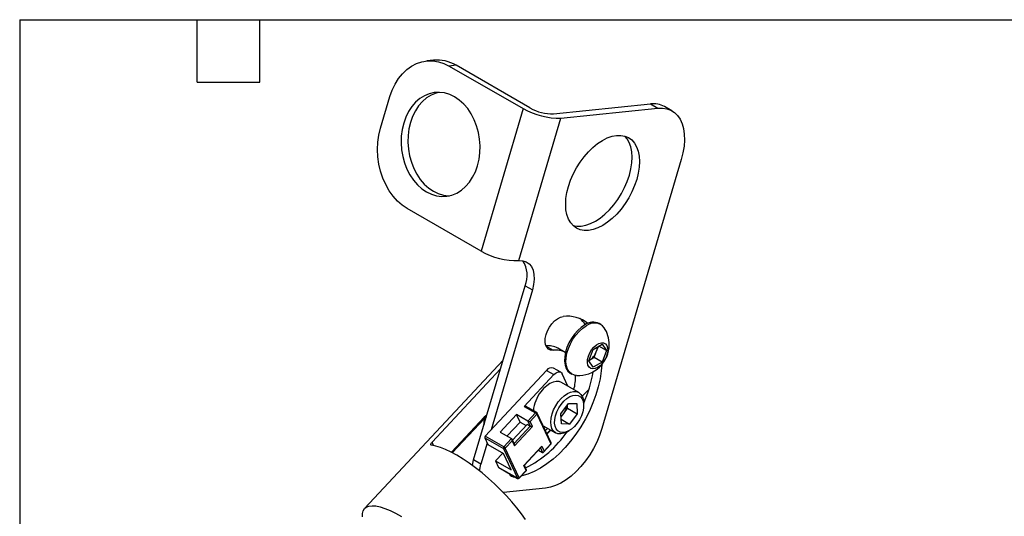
# Model space of a CAD drawing. Header units: millimetres. Extents: x 6 to 273, y 6 to 210.
# Tile 3 of 4: x 6 to 126, y 149 to 210. Entities that reach past the tile are written whole.
import ezdxf

# ---------------------------------------------------------------- set-up
doc = ezdxf.new("R2010")
doc.units = ezdxf.units.MM
doc.layers.add('TEXT', color=140, linetype='Continuous', lineweight=25)

msp = doc.modelspace()

# ---------------------------------------------------------------- linework, layer by layer
for p, q in [((56.6782, 204.621), (55.8508, 204.5354)), ((59.4291, 203.9963), (58.6016, 203.9107)), ((58.6016, 203.9107), (67.5819, 198.7266)), ((68.4094, 198.8121), (59.4291, 203.9963)), ((50.2381, 196.3365), (51.3744, 200.1905)), ((71.2907, 198.0913), (83.0604, 199.3086)), ((72.1852, 197.575), (83.9548, 198.7923)), ((83.0604, 199.3086), (83.9548, 198.7923)), ((85.67, 198.4639), (84.7755, 198.9802)), ((67.5819, 198.7266), (62.4681, 181.3838)), ((67.0714, 180.2322), (72.1852, 197.575)), ((86.8124, 192.5492), (77.1531, 159.7907)), ((62.4681, 181.3838), (53.4878, 186.568)), ((61.5597, 155.9844), (67.8099, 177.1811)), ((68.7043, 176.6647), (63.6912, 159.6634)), ((67.8099, 177.1811), (68.7043, 176.6647)), ((77.0156, 172.4824), (76.8365, 172.5858)), ((76.0979, 169.431), (77.1866, 170.0595)), ((77.1866, 170.0595), (77.7309, 169.285)), ((70.3729, 169.8362), (71.2415, 169.3348)), ((72.6803, 169.0593), (71.7858, 169.5756)), ((75.5536, 168.0281), (76.0979, 169.431)), ((76.206, 168.4481), (76.4782, 169.1496)), ((76.4782, 169.1496), (76.7287, 169.7952)), ((77.7309, 169.285), (76.7879, 169.8294)), ((77.7309, 169.285), (77.1866, 167.8821)), ((65.1398, 168.1257), (48.2918, 150.0869)), ((76.0979, 167.2536), (75.5536, 168.0281)), ((75.5753, 168.084), (75.6617, 168.1339)), ((75.6617, 168.1339), (75.5774, 168.0896)), ((75.6617, 168.1339), (76.206, 168.4481)), ((77.1866, 167.8821), (76.0979, 167.2536)), ((77.1866, 167.8821), (76.206, 168.4481)), ((56.4995, 158.1434), (64.8246, 167.057)), ((70.4308, 166.8794), (62.9711, 158.8924)), ((70.4308, 166.8794), (71.3288, 166.361)), ((72.152, 166.6526), (71.254, 167.1711)), ((73.0246, 164.9563), (72.311, 166.4729)), ((73.3367, 166.5234), (73.5159, 166.42)), ((71.3288, 166.361), (67.7228, 162.5001)), ((74.3567, 164.1873), (72.2354, 165.4119)), ((75.5962, 164.6097), (74.7722, 163.7275)), ((74.9436, 162.6179), (74.9436, 162.8901)), ((67.7228, 162.5001), (69.0998, 161.7052)), ((69.2315, 161.7519), (67.8545, 162.5468)), ((69.0998, 161.7052), (68.1639, 160.7031)), ((70.9937, 158.0777), (69.3001, 161.6773)), ((72.1841, 161.6045), (73.1146, 162.8437)), ((72.5238, 161.6511), (72.9891, 162.2707)), ((72.9891, 162.2707), (72.9704, 162.6516)), ((72.9891, 162.2707), (74.1676, 161.5904)), ((73.1146, 162.8437), (74.1064, 162.8367)), ((74.1064, 162.8367), (74.1676, 161.5904)), ((62.8544, 161.1766), (58.8716, 156.9123)), ((58.9688, 156.8614), (62.8757, 161.0444)), ((63.1674, 161.4368), (62.8544, 161.1766)), ((62.8757, 161.0444), (62.8544, 161.1766)), ((66.7869, 161.498), (64.805, 159.376)), ((65.6261, 158.902), (67.2103, 160.5981)), ((68.1639, 160.7031), (66.7869, 161.498)), ((67.2103, 160.5981), (66.7869, 161.498)), ((67.2103, 160.5981), (67.9544, 160.1686)), ((68.1639, 160.7031), (68.4462, 160.1032)), ((68.4408, 160.6519), (69.2666, 161.5361)), ((68.7231, 160.052), (68.4408, 160.6519)), ((69.2666, 161.5361), (70.9602, 157.9365)), ((72.2453, 160.3582), (72.1841, 161.6045)), ((72.2028, 161.2236), (72.5238, 161.6511)), ((72.2167, 160.9402), (73.2371, 160.3512)), ((74.1676, 161.5904), (73.2371, 160.3512)), ((64.805, 159.376), (66.182, 158.5811)), ((68.087, 160.3106), (66.2934, 158.3902)), ((68.4462, 160.1032), (66.4786, 157.9965)), ((68.7231, 160.052), (66.5209, 157.6942)), ((68.4462, 160.1032), (68.087, 160.3106)), ((70.0197, 160.1479), (71.5236, 159.2797)), ((70.302, 159.5479), (70.5672, 159.8318)), ((70.9353, 159.6193), (70.4918, 159.1445)), ((73.2371, 160.3512), (72.2453, 160.3582)), ((72.9405, 159.4202), (73.1762, 159.5563)), ((56.6923, 157.7335), (56.4995, 158.1434)), ((62.908, 158.6745), (65.183, 157.3612)), ((62.908, 158.6745), (63.2844, 157.8746)), ((65.2461, 157.579), (62.9711, 158.8924)), ((66.182, 158.5811), (65.2461, 157.579)), ((65.4128, 157.4099), (66.2386, 158.2941)), ((66.5128, 157.9238), (66.2305, 158.5238)), ((66.2386, 158.2941), (66.5209, 157.6942)), ((63.2102, 158.0322), (62.4541, 155.468)), ((63.2844, 157.8746), (65.2001, 156.7686)), ((65.183, 157.3612), (66.8766, 153.7616)), ((67.1065, 153.8103), (65.4128, 157.4099)), ((67.65, 155.2944), (69.8522, 157.6522)), ((67.7208, 155.3194), (69.7894, 157.5343)), ((69.4635, 157.1853), (69.9516, 156.9036)), ((69.6999, 157.4385), (69.9516, 156.9036)), ((69.8522, 157.6522), (70.1344, 157.0523)), ((70.0717, 156.9344), (70.9642, 157.89)), ((70.9602, 157.9365), (70.1344, 157.0523)), ((62.4541, 155.468), (61.5597, 155.9844)), ((65.1091, 156.8211), (64.2253, 155.8748)), ((64.2253, 155.8748), (66.1411, 154.7688)), ((64.2253, 155.8748), (64.6016, 155.0749)), ((66.1411, 154.7688), (65.2001, 156.7686)), ((66.8766, 153.7616), (64.6016, 155.0749)), ((64.6271, 155.0461), (66.9021, 153.7328)), ((67.9323, 154.6945), (67.1065, 153.8103)), ((67.1105, 153.7639), (68.003, 154.7195)), ((67.9323, 154.6945), (67.65, 155.2944)), ((68.0074, 154.7473), (67.7323, 155.3318)), ((70.318, 152.545), (65.1775, 152.0133))]:
    msp.add_line(p, q)
at = {"flags": 128}
for points in [[(51.3744, 200.1905), (51.6524, 200.9814), (52.0026, 201.7166), (52.4201, 202.3855), (52.8987, 202.9783), (53.4314, 203.4864), (54.0106, 203.9023), (54.6277, 204.22), (55.2738, 204.4348), (55.9394, 204.5436), (56.6148, 204.5448), (57.2902, 204.4385), (57.9557, 204.2261), (58.6016, 203.9107)], [(62.0316, 191.7832), (62.2156, 192.56), (62.3198, 193.3678), (62.3421, 194.1928), (62.2823, 195.021), (62.1414, 195.8381), (61.9218, 196.6302), (61.6272, 197.3837), (61.2627, 198.0857), (60.8346, 198.7243), (60.3501, 199.2884), (59.8175, 199.7685), (59.246, 200.1563), (58.6454, 200.4451), (58.0258, 200.6302), (57.398, 200.7082), (56.7726, 200.6778), (56.1604, 200.5396), (55.5718, 200.296), (55.0169, 199.951), (54.5052, 199.5106), (54.0454, 198.9824), (53.6455, 198.3753), (53.3122, 197.6998), (53.0513, 196.9674), (52.8672, 196.1907), (52.7631, 195.3829), (52.7408, 194.5579), (52.8006, 193.7297), (52.9415, 192.9126), (53.1611, 192.1205), (53.4557, 191.367), (53.8202, 190.665), (54.2483, 190.0264), (54.7328, 189.4623), (55.2654, 188.9822), (55.8368, 188.5944), (56.4375, 188.3056), (57.0571, 188.1205), (57.6849, 188.0425), (58.3103, 188.0729), (58.9225, 188.2111), (59.5111, 188.4547), (60.066, 188.7997), (60.5777, 189.2401), (61.0375, 189.7683), (61.4374, 190.3754), (61.7707, 191.0509), (62.0316, 191.7832)], [(57.3044, 200.7105), (56.9878, 200.6252), (56.3992, 200.3815), (55.8443, 200.0366), (55.3326, 199.5962), (54.8729, 199.068), (54.473, 198.4609), (54.1397, 197.7854), (53.8788, 197.053), (53.6947, 196.2763), (53.5906, 195.4685), (53.5683, 194.6435), (53.6281, 193.8153), (53.769, 192.9982), (53.9886, 192.2061), (54.2832, 191.4526), (54.6476, 190.7506), (55.0758, 190.112), (55.5603, 189.5479), (56.0928, 189.0678), (56.6643, 188.68), (57.265, 188.3911), (57.8845, 188.2061), (58.5124, 188.1281), (58.606, 188.1258)], [(83.9548, 198.7923), (84.5244, 198.8035), (85.0568, 198.7163), (85.5441, 198.5318), (85.9792, 198.2527), (86.3558, 197.8832), (86.6684, 197.4286), (86.9124, 196.8955), (87.0842, 196.2917), (87.1815, 195.626), (87.2027, 194.9082), (87.1475, 194.1486), (87.0168, 193.3585), (86.8124, 192.5492)], [(53.4878, 186.568), (52.8709, 186.9817), (52.292, 187.4877), (51.7595, 188.0786), (51.2812, 188.7459), (50.8641, 189.4798), (50.5142, 190.2695), (50.2367, 191.1036), (50.0356, 191.9699), (49.9139, 192.8558), (49.8733, 193.7484), (49.9143, 194.6346), (50.0365, 195.5015), (50.2381, 196.3365)], [(81.3979, 190.1209), (81.1399, 189.3627), (80.8152, 188.6101), (80.4294, 187.876), (79.9891, 187.1729), (79.5018, 186.513), (78.9759, 185.9074), (78.4204, 185.3665), (77.8447, 184.8997), (77.2587, 184.5148), (76.6725, 184.2186), (76.0961, 184.0159), (75.5393, 183.9104), (75.0117, 183.9038), (74.5223, 183.9962), (74.0794, 184.186), (73.6907, 184.47), (73.3628, 184.8434), (73.1013, 185.2998), (72.9106, 185.8312), (72.7942, 186.4287), (72.7538, 187.0821), (72.7903, 187.7801), (72.903, 188.5108), (73.0899, 189.2616), (73.348, 190.0199), (73.6726, 190.7725), (74.0584, 191.5066), (74.4987, 192.2097), (74.986, 192.8696), (75.5119, 193.4752), (76.0675, 194.016), (76.6431, 194.4829), (77.2291, 194.8677), (77.8153, 195.164), (78.3917, 195.3667), (78.9485, 195.4722), (79.4761, 195.4788), (79.9656, 195.3864), (80.4084, 195.1966), (80.7971, 194.9125), (81.125, 194.5391), (81.3866, 194.0828), (81.5772, 193.5513), (81.6937, 192.9538), (81.734, 192.3005), (81.6975, 191.6025), (81.5849, 190.8718), (81.3979, 190.1209)], [(80.5035, 190.6373), (80.6904, 191.3882), (80.8031, 192.1189), (80.8396, 192.8168), (80.7992, 193.4702), (80.6827, 194.0677), (80.4921, 194.5992), (80.2306, 195.0555), (79.9398, 195.3941)], [(73.6536, 184.5049), (74.1173, 184.4201), (74.6449, 184.4267), (75.2017, 184.5323), (75.7781, 184.7349), (76.3643, 185.0312), (76.9503, 185.416), (77.5259, 185.8829), (78.0815, 186.4237), (78.6074, 187.0293), (79.0946, 187.6893), (79.5349, 188.3923), (79.9207, 189.1264), (80.2454, 189.879), (80.5035, 190.6373)], [(67.0714, 180.2322), (67.535, 180.2234), (67.95, 180.0978), (68.3038, 179.8591), (68.5856, 179.5147), (68.7869, 179.075), (68.9015, 178.5533), (68.926, 177.9656), (68.8596, 177.3296), (68.7043, 176.6647)], [(71.2415, 169.3348), (70.9288, 169.3523), (70.6621, 169.4717), (70.4548, 169.6871), (70.3172, 169.9876), (70.2563, 170.3582), (70.2752, 170.7803), (70.3728, 171.2327), (70.5442, 171.6927), (70.781, 172.1374), (71.0711, 172.5443), (71.4001, 172.893), (71.7515, 173.1662), (72.1076, 173.3501), (72.4506, 173.4354)], [(75.0866, 172.4125), (74.6447, 172.1115), (74.217, 171.7282), (73.8172, 171.2752), (73.4583, 170.7668), (73.1517, 170.2194), (72.9072, 169.6507), (72.7329, 169.0789), (72.6341, 168.5224), (72.6142, 167.9991), (72.6738, 167.5258), (72.8109, 167.1176), (73.0211, 166.7878), (73.2978, 166.5469), (73.3367, 166.5234)], [(74.0762, 166.2583), (73.811, 166.2993), (73.4769, 166.4435), (73.2003, 166.6844), (72.99, 167.0142), (72.8529, 167.4223), (72.7934, 167.8957), (72.8133, 168.419), (72.912, 168.9755), (73.0864, 169.5473), (73.3308, 170.116), (73.6374, 170.6634), (73.9964, 171.1717), (74.3961, 171.6248), (74.8238, 172.008), (75.2657, 172.3091)], [(76.6422, 167.2276), (76.3345, 167.0948), (76.0461, 167.0602), (75.7952, 167.1259), (75.5974, 167.2877), (75.4654, 167.5356), (75.4072, 167.8539), (75.4267, 168.2226), (75.5226, 168.6186), (75.6888, 169.017), (75.9149, 169.3927), (76.1867, 169.7222), (76.4871, 169.9847), (76.7973, 170.1638), (77.0978, 170.2481), (77.3696, 170.2325), (77.5957, 170.1178), (77.7619, 169.9113), (77.8578, 169.626), (77.8772, 169.2798), (77.8191, 168.8944), (77.687, 168.494), (77.4893, 168.1039), (77.2384, 167.7485), (76.95, 167.4501), (76.6422, 167.2276)], [(77.1411, 167.5642), (77.0826, 166.8252), (76.94, 165.8717), (76.7219, 164.8957), (76.4304, 163.9073), (76.0686, 162.9164), (75.6401, 161.9334), (75.1494, 160.9682), (74.6014, 160.0309), (74.0019, 159.1309), (73.3569, 158.2776), (72.673, 157.4798), (71.9574, 156.7455), (71.2173, 156.0823), (70.4603, 155.4971), (69.6943, 154.9958), (68.927, 154.5836), (68.1663, 154.2647), (67.42, 154.0424), (67.3572, 154.028)], [(71.3288, 166.361), (71.4687, 166.4927), (71.6146, 166.5954), (71.7607, 166.665), (71.9016, 166.699), (72.0317, 166.6959), (72.1461, 166.656), (72.2405, 166.5806), (72.311, 166.4729)], [(72.2354, 165.4119), (71.9491, 165.5208), (71.6046, 165.5399), (71.23, 165.4598), (70.8396, 165.2835), (70.4483, 165.0178), (70.0713, 164.673), (69.7231, 164.2624)], [(71.8444, 163.0377), (72.1926, 163.4484), (72.5696, 163.7932), (72.9609, 164.0589), (73.3513, 164.2351), (73.726, 164.3153), (74.0704, 164.2962), (74.3714, 164.1787), (74.6174, 163.9671), (74.799, 163.6698), (74.9091, 163.298), (74.9436, 162.8901)], [(72.9405, 159.4202), (72.9195, 159.4081), (72.529, 159.2319), (72.1544, 159.1517), (71.8099, 159.1708), (71.5089, 159.2884), (71.2629, 159.4999), (71.0814, 159.7972), (70.9713, 160.169), (70.9368, 160.6009), (70.9793, 161.0763), (71.0972, 161.577), (71.2859, 162.0837), (71.5382, 162.5769), (71.8444, 163.0377)], [(74.1427, 160.4466), (73.8139, 160.062), (73.4572, 159.7445), (73.0882, 159.508), (72.723, 159.3628), (72.3777, 159.3152), (72.0672, 159.3674), (71.8051, 159.5171), (71.603, 159.7577), (71.4696, 160.0787), (71.4108, 160.466), (71.4291, 160.9028), (71.5238, 161.37), (71.6906, 161.8471), (71.9224, 162.3133), (72.209, 162.7482), (72.5378, 163.1328), (72.8945, 163.4504), (73.2635, 163.6869), (73.6287, 163.8321), (73.9741, 163.8796), (74.2846, 163.8274), (74.5466, 163.6778), (74.7487, 163.4372), (74.8821, 163.1162), (74.9409, 162.7288), (74.9226, 162.292), (74.828, 161.8249), (74.6611, 161.3477), (74.4293, 160.8816), (74.1427, 160.4466)], [(67.7228, 162.5001), (67.7452, 162.5212), (67.7685, 162.5376), (67.7919, 162.5487), (67.8145, 162.5542), (67.8353, 162.5537), (67.8536, 162.5473), (67.8545, 162.5468)], [(69.0998, 161.7052), (69.1222, 161.7263), (69.1455, 161.7427), (69.1689, 161.7538), (69.1914, 161.7593), (69.2123, 161.7588), (69.2306, 161.7524), (69.2315, 161.7519)], [(77.1531, 159.7907), (76.878, 158.9741), (76.5363, 158.1621), (76.1329, 157.3665), (75.6738, 156.599), (75.1655, 155.8707), (74.6155, 155.1922), (74.0319, 154.5735), (73.4231, 154.0236), (72.798, 153.5505), (72.1658, 153.161), (71.5356, 152.8609), (70.9167, 152.6546), (70.318, 152.545)], [(70.9225, 159.6267), (70.8448, 159.5539), (70.4576, 159.2171)], [(67.8883, 148.7261), (67.3889, 149.4318), (66.8282, 150.1553), (66.2128, 150.8883), (65.55, 151.6223), (64.8472, 152.3487), (64.1128, 153.0591), (63.3552, 153.7452), (62.5832, 154.3992), (61.8058, 155.0134), (61.032, 155.5807), (60.2708, 156.0945), (59.531, 156.5488), (58.8211, 156.9384), (58.1496, 157.2588), (57.524, 157.5061), (56.9517, 157.6777), (56.4394, 157.7714)], [(70.9642, 157.89), (70.9662, 157.8926), (70.9691, 157.9035), (70.9671, 157.9183), (70.9602, 157.9365)], [(61.4035, 155.3139), (61.4044, 155.3195), (61.5597, 155.9844)], [(62.2748, 154.6481), (62.2989, 154.8032), (62.4541, 155.468)], [(64.6016, 155.0749), (64.6129, 155.0576), (64.6271, 155.0461)], [(66.9021, 153.7328), (66.8879, 153.7443), (66.8766, 153.7616)], [(67.1065, 153.8103), (67.1134, 153.7921), (67.1154, 153.7773), (67.1124, 153.7664), (67.1105, 153.7639)], [(48.0281, 149.046), (48.0268, 149.4518), (48.1072, 149.7913), (48.2683, 150.0607), (48.5084, 150.2569), (48.8247, 150.3777), (49.2136, 150.4218), (49.6707, 150.3886), (50.1909, 150.2785), (50.7682, 150.0927), (51.3961, 149.8335), (52.0675, 149.5036), (52.7748, 149.1069)]]:
    msp.add_lwpolyline(points, dxfattribs=at)
for centre, radius, start, end in [((57.1059, 200.1345), 4.5067, 58.969157, 95.444969), ((71.1474, 203.6378), 5.5483, 240.429573, 271.480209), ((83.4229, 196.559), 2.7734, 60.809368, 97.511239), ((71.9562, 206.436), 8.864, 240.429573, 271.480209), ((66.8424, 189.0933), 8.864, 240.429573, 271.480209), ((64.7285, 178.4542), 3.334, 337.551504, 31.981137), ((72.9848, 169.5623), 3.9097, 50.823433, 97.852596), ((72.06, 170.1519), 3.8725, 36.569922, 51.583416), ((76.1107, 170.993), 1.7504, 65.502805, 125.807654), ((76.2356, 171.1122), 1.5405, 38.823686, 129.018115), ((74.2854, 170.0171), 3.7646, 0, 33.190086), ((70.6467, 167.5215), 2.3488, 60.989567, 97.33104), ((71.5415, 167.0138), 2.3403, 59.697885, 97.365395), ((74.2854, 170.0171), 3.7646, 266.81529, 0), ((74.5581, 169.8571), 2.0464, 302.637971, 339.772886), ((74.8435, 169.808), 1.7623, 338.061977, 357.23792), ((71.039, 166.4703), 0.733, 72.944414, 146.073194), ((60.5638, 169.3248), 15.7563, 335.872145, 350.487001), ((66.8901, 166.2528), 7.0773, 345.947634, 0.12831), ((73.1648, 161.5824), 4.3621, 142.093789, 174.658927), ((68.868, 161.3098), 0.4583, 29.584385, 59.621109), ((69.1468, 161.6052), 0.1693, 25.197436, 60.002688), ((69.1803, 161.6311), 0.1284, 312.248355, 21.073109), ((70.7775, 162.9833), 2.1965, 322.662095, 350.344263), ((64.0919, 160.6055), 1.293, 160.159021, 193.387618), ((70.9139, 162.8467), 2.0053, 309.844845, 323.402784), ((61.876, 167.0676), 13.4527, 296.486704, 325.372454), ((63.1237, 158.7301), 0.2227, 133.251125, 194.464439), ((70.8739, 158.0315), 0.1284, 312.248355, 21.073109), ((70.8405, 158.0056), 0.1693, 0, 25.197436), ((65.3987, 157.4168), 0.2227, 133.251125, 194.464439), ((65.265, 157.5407), 0.1974, 245.447036, 318.51135), ((65.0143, 157.1837), 0.4583, 29.584385, 59.621109), ((70.8405, 158.0056), 0.1693, 316.955104, 0), ((66.576, 154.7143), 0.8011, 209.050363, 270.955013), ((66.9586, 153.9411), 0.1974, 245.447036, 318.51135), ((66.9867, 153.8795), 0.1693, 240.002688, 316.955104)]:
    msp.add_arc(centre, radius, start, end)
for centre, major_axis, ratio, start_param, end_param in [((68.321, 160.721), (0.1973, -0.031), 0.32603872, 3.8438243, 5.41462062), ((68.6033, 160.1211), (0.1973, -0.031), 0.32603872, 3.8438243, 5.41462062), ((66.1189, 158.3632), (0.0357, 0.2277), 0.57331581, 4.49496084, 6.06575716), ((66.4012, 157.7633), (0.0357, 0.2277), 0.57331581, 4.49496084, 5.58095366), ((69.7324, 157.7214), (0.0357, 0.2277), 0.57331581, 3.8438243, 4.49496084), ((70.0147, 157.1214), (0.0357, 0.2277), 0.57331581, 2.92416451, 4.49496084), ((67.5303, 155.3636), (0.1973, -0.031), 0.32603872, 5.41462062, 6.06575716), ((67.8125, 154.7636), (0.1973, -0.031), 0.32603872, 5.41462062, 6.50061345)]:
    msp.add_ellipse(centre, major_axis=major_axis, ratio=ratio, start_param=start_param, end_param=end_param)
for points, knots in [([(62.8757, 161.0444), (62.9528, 161.1248), (63.0312, 161.2067), (63.1105, 161.2477), (63.1119, 161.2484)], [0, 0, 0, 0, 0.98243804, 1, 1, 1, 1]), ([(56.4394, 157.7714), (56.405, 157.7753), (56.3796, 157.7864), (56.3462, 157.8229), (56.3389, 157.8483), (56.3458, 157.9126), (56.3602, 157.9518), (56.4135, 158.0424), (56.4516, 158.0921), (56.4995, 158.1434)], [0, 0, 0, 0, 0.25, 0.25, 0.5, 0.5, 0.75, 0.75, 1, 1, 1, 1])]:
    msp.add_open_spline(points, degree=3, knots=knots)
at = {"layer": 'TEXT'}
for p, q in [((6.35, 209.55), (273.05, 209.55)), ((6.35, 209.55), (6.35, 6.35)), ((27.94, 201.93), (27.94, 209.55)), ((35.56, 201.93), (35.56, 209.55)), ((27.94, 201.93), (35.56, 201.93))]:
    msp.add_line(p, q, dxfattribs=at)

doc.saveas('drawing.dxf')
